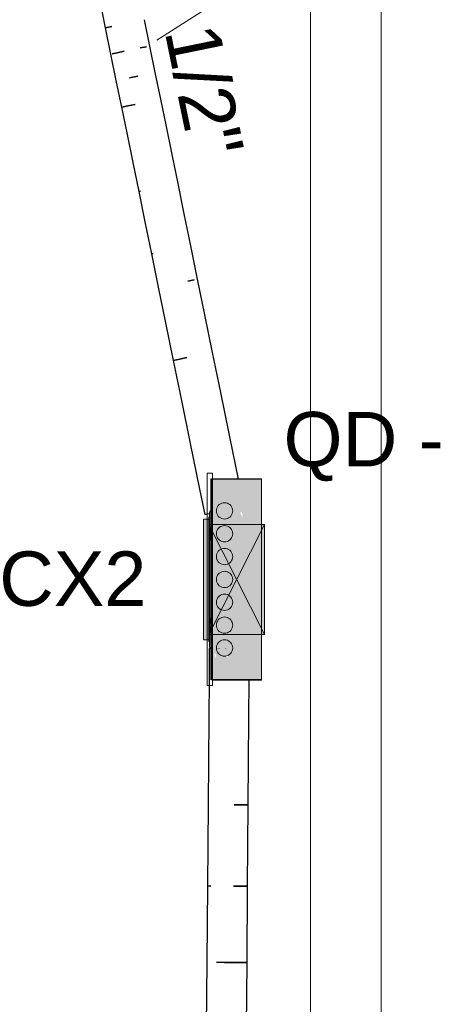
# Model space of a CAD drawing. Header units: millimetres. Extents: x 4480191 to 4481199, y -30324204 to -30323479.
# Tile 157 of 243: x 4480261.8 to 4480263.34, y -30323811.37 to -30323807.75. Entities that reach past the tile are written whole.
import ezdxf

# ---------------------------------------------------------------- set-up
doc = ezdxf.new("R2010")
doc.units = ezdxf.units.MM
doc.linetypes.add('NULL', pattern=[0])
for name, color, linetype, lineweight in [('Caixas de passagem', 134, 'Continuous', 5), ('Caixas de passagem - Hachuras', 174, 'Continuous', 5), ('EL-Caixa de passagem de fiação ARC', 9, 'Continuous', 18), ('EL-Condutos ARC (Baixa)', 54, 'Continuous', 25), ('EL-Condutos QD (Baixa)', 54, 'Continuous', 25), ('EL-Quadro de distribuição', 251, 'Continuous', 18), ('EL-Quadro de distribuição ARC', 9, 'Continuous', 18), ('EL-Textos conduto ARC', 7, 'Continuous', 9), ('EL-Textos fios ARC', 7, 'Continuous', 9), ('IFC-Parede padrão-Contorno', 44, 'Continuous', 5), ('Textos', 7, 'Continuous', 9)]:
    doc.layers.add(name, color=color, linetype=linetype, lineweight=lineweight)
doc.styles.add('ARIAL', font='arial.ttf')

msp = doc.modelspace()

# ---------------------------------------------------------------- hatches: boundary and pattern name
at = {"layer": 'Caixas de passagem', "linetype": 'Continuous'}
msp.add_hatch(color=134, dxfattribs=at).paths.add_polyline_path([(4480262.4716, -30323809.5818), (4480262.4716, -30323810.0258), (4480262.4916, -30323810.0258), (4480262.4916, -30323809.5818)])
at = {"layer": 'Caixas de passagem - Hachuras', "linetype": 'Continuous'}
for points in [[(4480262.4916, -30323809.6018), (4480262.5936, -30323809.8038), (4480262.6956, -30323809.6018)], [(4480262.4916, -30323809.6018), (4480262.4916, -30323810.0058), (4480262.5936, -30323809.8038)], [(4480262.5936, -30323809.8038), (4480262.6956, -30323810.0058), (4480262.6956, -30323809.6018)], [(4480262.5936, -30323809.8038), (4480262.4916, -30323810.0058), (4480262.6956, -30323810.0058)]]:
    msp.add_hatch(color=174, dxfattribs=at).paths.add_polyline_path(points)
at = {"layer": 'EL-Caixa de passagem de fiação ARC', "linetype": 'Continuous'}
for points in [[(4480262.4983, -30323809.5509), (4480262.494, -30323809.5572), (4480262.494, -30323809.6195), (4480262.4984, -30323809.6244)], [(4480262.4983, -30323810.0566), (4480262.4984, -30323809.9154), (4480262.501, -30323809.9208), (4480262.501, -30323809.8623), (4480262.4984, -30323809.8856), (4480262.4984, -30323809.6838), (4480262.501, -30323809.6678), (4480262.501, -30323809.6353), (4480262.4961, -30323809.6144), (4480262.494, -30323809.6353), (4480262.494, -30323810.0176)]]:
    msp.add_hatch(color=254, dxfattribs=at).paths.add_polyline_path(points)
at = {"layer": 'EL-Quadro de distribuição ARC', "linetype": 'Continuous', "true_color": 0x105689}
for points in [[(4480262.4984, -30323809.4342), (4480262.4984, -30323810.1732), (4480262.5016, -30323810.1732), (4480262.5016, -30323809.5595)], [(4480262.501, -30323809.4357), (4480262.4985, -30323809.4357), (4480262.501, -30323809.5304)], [(4480262.6816, -30323809.4357), (4480262.5016, -30323809.4357), (4480262.5279, -30323809.5434), (4480262.5298, -30323809.539), (4480262.5721, -30323809.5711), (4480262.5594, -30323809.5799), (4480262.5366, -30323809.5788), (4480262.6671, -30323810.0406), (4480262.6158, -30323809.5758), (4480262.6054, -30323809.5584), (4480262.6134, -30323809.5546), (4480262.6671, -30323810.0406), (4480262.537, -30323809.5806), (4480262.6816, -30323810.1717), (4480262.6816, -30323809.4955)], [(4480262.6816, -30323810.1717), (4480262.5016, -30323809.4357), (4480262.5016, -30323810.0571), (4480262.5088, -30323810.0758), (4480262.5389, -30323810.0839), (4480262.5559, -30323810.0848), (4480262.569, -30323810.092), (4480262.5167, -30323810.0779), (4480262.5182, -30323810.095), (4480262.5016, -30323810.0571), (4480262.5016, -30323810.1717)], [(4480262.5751, -30323809.4357), (4480262.5752, -30323809.4342), (4480262.5235, -30323809.4357)], [(4480262.6852, -30323809.4357), (4480262.6816, -30323809.4357), (4480262.6816, -30323810.1717), (4480262.6852, -30323810.1717)], [(4480262.5544, -30323809.5813), (4480262.5594, -30323809.5799), (4480262.5773, -30323809.562), (4480262.5751, -30323809.5367), (4480262.5544, -30323809.5222), (4480262.5299, -30323809.5287), (4480262.5192, -30323809.5517), (4480262.5299, -30323809.5747)], [(4480262.5544, -30323809.6653), (4480262.5594, -30323809.6639), (4480262.5773, -30323809.646), (4480262.5751, -30323809.6207), (4480262.5544, -30323809.6062), (4480262.5299, -30323809.6127), (4480262.5192, -30323809.6357), (4480262.5299, -30323809.6587)], [(4480262.5544, -30323809.7493), (4480262.5594, -30323809.7479), (4480262.5773, -30323809.73), (4480262.5751, -30323809.7047), (4480262.5544, -30323809.6902), (4480262.5299, -30323809.6967), (4480262.5192, -30323809.7197), (4480262.5299, -30323809.7427)], [(4480262.5544, -30323809.8333), (4480262.5594, -30323809.8319), (4480262.5773, -30323809.814), (4480262.5751, -30323809.7887), (4480262.5544, -30323809.7742), (4480262.5299, -30323809.7807), (4480262.5192, -30323809.8037), (4480262.5299, -30323809.8267)], [(4480262.5544, -30323809.9173), (4480262.5594, -30323809.9159), (4480262.5773, -30323809.898), (4480262.5751, -30323809.8727), (4480262.5544, -30323809.8582), (4480262.5299, -30323809.8647), (4480262.5192, -30323809.8877), (4480262.5299, -30323809.9107)], [(4480262.5544, -30323810.0013), (4480262.5594, -30323809.9999), (4480262.5773, -30323809.982), (4480262.5751, -30323809.9567), (4480262.5544, -30323809.9422), (4480262.5299, -30323809.9487), (4480262.5192, -30323809.9717), (4480262.5299, -30323809.9947)], [(4480262.5565, -30323810.0577), (4480262.5792, -30323810.0557), (4480262.5751, -30323810.0407), (4480262.5544, -30323810.0262), (4480262.5299, -30323810.0327), (4480262.5192, -30323810.0557)], [(4480262.5565, -30323810.0577), (4480262.5192, -30323810.0557), (4480262.5193, -30323810.0574)], [(4480262.5544, -30323810.0853), (4480262.5684, -30323810.0787), (4480262.579, -30323810.0579), (4480262.5193, -30323810.0574), (4480262.5299, -30323810.0787)], [(4480262.5232, -30323810.1717), (4480262.5232, -30323810.1732), (4480262.5748, -30323810.1717)]]:
    msp.add_hatch(color=146, dxfattribs=at).paths.add_polyline_path(points)

# ---------------------------------------------------------------- linework, layer by layer
at = {"layer": 'Caixas de passagem'}
for p, q in [((4480262.4716, -30323810.0258), (4480262.4716, -30323809.5818)), ((4480262.4716, -30323809.5818), (4480262.4916, -30323809.5818)), ((4480262.4916, -30323809.5818), (4480262.4916, -30323809.6018)), ((4480262.4916, -30323810.0058), (4480262.4916, -30323809.6018)), ((4480262.4916, -30323809.6018), (4480262.6956, -30323809.6018)), ((4480262.6956, -30323810.0058), (4480262.4916, -30323809.6018)), ((4480262.4916, -30323810.0058), (4480262.6956, -30323809.6018)), ((4480262.6956, -30323809.6018), (4480262.6956, -30323810.0058)), ((4480262.4916, -30323810.0258), (4480262.4716, -30323810.0258)), ((4480262.6956, -30323810.0058), (4480262.4916, -30323810.0058)), ((4480262.4916, -30323810.0058), (4480262.4916, -30323810.0258))]:
    msp.add_line(p, q, dxfattribs=at)
at = {"layer": 'EL-Caixa de passagem de fiação ARC'}
for p, q in [((4480262.4951, -30323809.5541), (4480262.494, -30323809.5572)), ((4480262.494, -30323809.5572), (4480262.494, -30323809.5585)), ((4480262.494, -30323809.5585), (4480262.494, -30323809.5606)), ((4480262.494, -30323809.5606), (4480262.494, -30323809.561)), ((4480262.494, -30323809.561), (4480262.494, -30323809.5633)), ((4480262.494, -30323809.5633), (4480262.494, -30323809.5664)), ((4480262.494, -30323809.5664), (4480262.494, -30323809.5698)), ((4480262.4961, -30323809.5518), (4480262.4951, -30323809.5541)), ((4480262.4983, -30323809.5509), (4480262.4961, -30323809.5518)), ((4480262.4984, -30323809.5508), (4480262.4983, -30323809.5509)), ((4480262.4914, -30323809.5756), (4480262.4908, -30323809.5774)), ((4480262.4908, -30323809.5774), (4480262.4908, -30323809.5823)), ((4480262.4908, -30323809.5823), (4480262.4908, -30323809.5873)), ((4480262.4908, -30323809.5873), (4480262.4914, -30323809.589)), ((4480262.4916, -30323809.5754), (4480262.4914, -30323809.5756)), ((4480262.4914, -30323809.589), (4480262.4916, -30323809.5893)), ((4480262.4918, -30323809.5755), (4480262.4916, -30323809.5754)), ((4480262.4916, -30323809.5893), (4480262.4918, -30323809.5891)), ((4480262.4922, -30323809.5751), (4480262.4918, -30323809.5755)), ((4480262.4919, -30323809.5755), (4480262.4918, -30323809.5755)), ((4480262.4918, -30323809.5891), (4480262.4922, -30323809.5896)), ((4480262.4922, -30323809.5751), (4480262.4919, -30323809.5755)), ((4480262.4926, -30323809.5748), (4480262.4922, -30323809.575)), ((4480262.4922, -30323809.575), (4480262.4922, -30323809.5751)), ((4480262.4922, -30323809.5896), (4480262.4926, -30323809.5899)), ((4480262.494, -30323809.5748), (4480262.4926, -30323809.5748)), ((4480262.4926, -30323809.5899), (4480262.494, -30323809.5899)), ((4480262.494, -30323809.5698), (4480262.494, -30323809.5748)), ((4480262.494, -30323809.5748), (4480262.494, -30323809.5899)), ((4480262.494, -30323809.5899), (4480262.494, -30323809.6195)), ((4480262.494, -30323809.6195), (4480262.494, -30323809.6353)), ((4480262.501, -30323809.6678), (4480262.501, -30323809.6353)), ((4480262.494, -30323809.652), (4480262.494, -30323809.7009)), ((4480262.494, -30323809.7009), (4480262.494, -30323809.7664)), ((4480262.494, -30323809.7664), (4480262.494, -30323809.8319)), ((4480262.494, -30323809.8319), (4480262.494, -30323809.8834)), ((4480262.494, -30323809.8834), (4480262.494, -30323809.9349)), ((4480262.501, -30323809.9208), (4480262.501, -30323809.8623)), ((4480262.494, -30323809.9349), (4480262.494, -30323809.9627)), ((4480262.494, -30323809.9627), (4480262.494, -30323809.9722)), ((4480262.494, -30323809.9809), (4480262.494, -30323810.0176)), ((4480262.4914, -30323810.0185), (4480262.4908, -30323810.0202)), ((4480262.4908, -30323810.0202), (4480262.4908, -30323810.0252)), ((4480262.4908, -30323810.0252), (4480262.4908, -30323810.0301)), ((4480262.4908, -30323810.0301), (4480262.4914, -30323810.0319)), ((4480262.4916, -30323810.0183), (4480262.4914, -30323810.0185)), ((4480262.4914, -30323810.0285), (4480262.4914, -30323810.0319)), ((4480262.4914, -30323810.0302), (4480262.4914, -30323810.0285)), ((4480262.4914, -30323810.0319), (4480262.4914, -30323810.0302)), ((4480262.4914, -30323810.0319), (4480262.4916, -30323810.0321)), ((4480262.4917, -30323810.0182), (4480262.4916, -30323810.0182)), ((4480262.4916, -30323810.0182), (4480262.4916, -30323810.0183)), ((4480262.4916, -30323810.0182), (4480262.4916, -30323810.0183)), ((4480262.4916, -30323810.0183), (4480262.4916, -30323810.0182)), ((4480262.4918, -30323810.0184), (4480262.4916, -30323810.0183)), ((4480262.4916, -30323810.0183), (4480262.4916, -30323810.0183)), ((4480262.4916, -30323810.0183), (4480262.4916, -30323810.0183)), ((4480262.4916, -30323810.0321), (4480262.4918, -30323810.032)), ((4480262.4919, -30323810.0183), (4480262.4917, -30323810.0182)), ((4480262.4919, -30323810.0183), (4480262.4918, -30323810.0184)), ((4480262.4918, -30323810.032), (4480262.4919, -30323810.032)), ((4480262.4918, -30323810.032), (4480262.4922, -30323810.0324)), ((4480262.4922, -30323810.0179), (4480262.4919, -30323810.0183)), ((4480262.4919, -30323810.032), (4480262.4922, -30323810.0324)), ((4480262.4926, -30323810.0176), (4480262.4922, -30323810.0179)), ((4480262.4922, -30323810.0324), (4480262.4922, -30323810.0325)), ((4480262.4922, -30323810.0325), (4480262.4926, -30323810.0327)), ((4480262.494, -30323810.0176), (4480262.4926, -30323810.0176)), ((4480262.4926, -30323810.0327), (4480262.494, -30323810.0327)), ((4480262.494, -30323810.0176), (4480262.494, -30323810.0378)), ((4480262.494, -30323810.0378), (4480262.494, -30323810.0411)), ((4480262.494, -30323810.0411), (4480262.494, -30323810.0442)), ((4480262.494, -30323810.0442), (4480262.494, -30323810.0469)), ((4480262.494, -30323810.0469), (4480262.494, -30323810.049)), ((4480262.494, -30323810.049), (4480262.494, -30323810.0503)), ((4480262.494, -30323810.0503), (4480262.4951, -30323810.0534)), ((4480262.4951, -30323810.0534), (4480262.4961, -30323810.0557)), ((4480262.4961, -30323810.0557), (4480262.4983, -30323810.0566)), ((4480262.4983, -30323810.0566), (4480262.4984, -30323810.0567))]:
    msp.add_line(p, q, dxfattribs=at)
at = {"layer": 'EL-Condutos ARC (Baixa)'}
for p, q in [((4480262.0902, -30323807.6786), (4480262.1101, -30323807.7759)), ((4480262.2746, -30323807.843), (4480262.2547, -30323807.7463)), ((4480262.1101, -30323807.7759), (4480262.1162, -30323807.7747)), ((4480262.1162, -30323807.7747), (4480262.1101, -30323807.7759)), ((4480262.1101, -30323807.7759), (4480262.1299, -30323807.8727)), ((4480262.1162, -30323807.7747), (4480262.1339, -30323807.771)), ((4480262.1339, -30323807.771), (4480262.1162, -30323807.7747)), ((4480262.18, -30323807.8624), (4480262.1537, -30323807.8678)), ((4480262.1537, -30323807.8678), (4480262.18, -30323807.8624)), ((4480262.262, -30323807.8456), (4480262.2392, -30323807.8503)), ((4480262.2392, -30323807.8503), (4480262.262, -30323807.8456)), ((4480262.2944, -30323807.9401), (4480262.2746, -30323807.843)), ((4480262.1299, -30323807.8727), (4480262.1498, -30323807.9697)), ((4480262.1537, -30323807.8678), (4480262.136, -30323807.8714)), ((4480262.136, -30323807.8714), (4480262.1537, -30323807.8678)), ((4480262.1498, -30323807.9697), (4480262.1699, -30323808.0679)), ((4480262.2301, -30323807.9533), (4480262.1998, -30323807.9595)), ((4480262.1999, -30323807.9595), (4480262.2301, -30323807.9533)), ((4480262.3146, -30323808.0383), (4480262.2944, -30323807.9401)), ((4480262.3351, -30323808.1386), (4480262.3146, -30323808.0383)), ((4480262.1699, -30323808.0679), (4480262.176, -30323808.0667)), ((4480262.176, -30323808.0667), (4480262.1699, -30323808.0679)), ((4480262.1699, -30323808.0679), (4480262.1904, -30323808.1682)), ((4480262.1937, -30323808.063), (4480262.176, -30323808.0667)), ((4480262.176, -30323808.0667), (4480262.1937, -30323808.0631)), ((4480262.1937, -30323808.0631), (4480262.22, -30323808.0577)), ((4480262.22, -30323808.0577), (4480262.1937, -30323808.063)), ((4480262.3562, -30323808.2417), (4480262.3351, -30323808.1386)), ((4480262.1904, -30323808.1682), (4480262.2115, -30323808.2713)), ((4480262.378, -30323808.3486), (4480262.3562, -30323808.2417)), ((4480262.2115, -30323808.2713), (4480262.2334, -30323808.3782)), ((4480262.4009, -30323808.4601), (4480262.378, -30323808.3486)), ((4480262.2334, -30323808.3782), (4480262.2395, -30323808.3769)), ((4480262.2395, -30323808.3769), (4480262.2334, -30323808.3782)), ((4480262.2334, -30323808.3782), (4480262.2562, -30323808.4896)), ((4480262.4248, -30323808.577), (4480262.4009, -30323808.4601)), ((4480262.2562, -30323808.4896), (4480262.2801, -30323808.6066)), ((4480262.45, -30323808.7003), (4480262.4248, -30323808.577)), ((4480262.2862, -30323808.6053), (4480262.2801, -30323808.6066)), ((4480262.2801, -30323808.6066), (4480262.2862, -30323808.6053)), ((4480262.2801, -30323808.6066), (4480262.3053, -30323808.7299)), ((4480262.3053, -30323808.7299), (4480262.332, -30323808.8603)), ((4480262.4146, -30323808.7075), (4480262.4374, -30323808.7029)), ((4480262.4374, -30323808.7029), (4480262.4146, -30323808.7075)), ((4480262.4767, -30323808.8308), (4480262.45, -30323808.7003)), ((4480262.505, -30323808.9693), (4480262.4767, -30323808.8308)), ((4480262.332, -30323808.8603), (4480262.3603, -30323808.9989)), ((4480262.5351, -30323809.1167), (4480262.505, -30323808.9693)), ((4480262.3603, -30323808.9989), (4480262.3664, -30323808.9976)), ((4480262.3664, -30323808.9976), (4480262.3603, -30323808.9989)), ((4480262.3603, -30323808.9989), (4480262.3905, -30323809.1463)), ((4480262.3664, -30323808.9976), (4480262.3841, -30323808.994)), ((4480262.3841, -30323808.994), (4480262.3664, -30323808.9976)), ((4480262.3841, -30323808.994), (4480262.4104, -30323808.9886)), ((4480262.4103, -30323808.9886), (4480262.3841, -30323808.994)), ((4480262.5673, -30323809.2739), (4480262.5351, -30323809.1167)), ((4480262.3905, -30323809.1463), (4480262.4226, -30323809.3035)), ((4480262.6003, -30323809.4357), (4480262.5673, -30323809.2739)), ((4480262.4226, -30323809.3035), (4480262.4569, -30323809.4714)), ((4480262.4569, -30323809.4714), (4480262.476, -30323809.5647)), ((4480262.476, -30323809.5647), (4480262.4821, -30323809.5635)), ((4480262.4821, -30323809.5635), (4480262.4921, -30323809.5614)), ((4480262.4921, -30323809.5614), (4480262.4925, -30323809.5613)), ((4480262.4925, -30323809.5613), (4480262.494, -30323809.561)), ((4480262.4984, -30323809.6095), (4480262.4937, -30323809.6202)), ((4480262.4937, -30323809.6202), (4480262.4937, -30323809.6513)), ((4480262.4937, -30323809.6513), (4480262.4984, -30323809.662))]:
    msp.add_line(p, q, dxfattribs=at)
at = {"layer": 'EL-Condutos QD (Baixa)'}
for p, q in [((4480262.494, -30323809.9627), (4480262.4921, -30323809.9718)), ((4480262.4984, -30323809.9417), (4480262.494, -30323809.9627)), ((4480262.4921, -30323809.9718), (4480262.494, -30323809.9809)), ((4480262.494, -30323809.9809), (4480262.4984, -30323810.0018)), ((4480262.4929, -30323810.0572), (4480262.492, -30323810.1717)), ((4480262.4984, -30323810.0572), (4480262.4929, -30323810.0572)), ((4480262.492, -30323810.1732), (4480262.4909, -30323810.3124)), ((4480262.492, -30323810.1717), (4480262.492, -30323810.1732)), ((4480262.6388, -30323810.3135), (4480262.6399, -30323810.1717)), ((4480262.4909, -30323810.3124), (4480262.4884, -30323810.6316)), ((4480262.6363, -30323810.6328), (4480262.6388, -30323810.3135)), ((4480262.4884, -30323810.6316), (4480262.4861, -30323810.9306)), ((4480262.5841, -30323810.6324), (4480262.6111, -30323810.6326)), ((4480262.6111, -30323810.6326), (4480262.5841, -30323810.6324)), ((4480262.6111, -30323810.6326), (4480262.6296, -30323810.6327)), ((4480262.6296, -30323810.6327), (4480262.6111, -30323810.6326)), ((4480262.6296, -30323810.6327), (4480262.6363, -30323810.6328)), ((4480262.6363, -30323810.6328), (4480262.6296, -30323810.6327)), ((4480262.634, -30323810.9318), (4480262.6363, -30323810.6328)), ((4480262.4861, -30323810.9306), (4480262.4839, -30323811.2109)), ((4480262.4861, -30323810.9306), (4480262.4985, -30323810.9307)), ((4480262.4985, -30323810.9307), (4480262.4861, -30323810.9306)), ((4480262.5818, -30323810.9313), (4480262.6088, -30323810.9316)), ((4480262.6088, -30323810.9315), (4480262.5818, -30323810.9313)), ((4480262.6273, -30323810.9317), (4480262.6088, -30323810.9315)), ((4480262.6088, -30323810.9316), (4480262.6273, -30323810.9317)), ((4480262.6273, -30323810.9317), (4480262.634, -30323810.9318)), ((4480262.634, -30323810.9317), (4480262.6273, -30323810.9317)), ((4480262.6318, -30323811.212), (4480262.634, -30323810.9317)), ((4480262.4839, -30323811.2109), (4480262.4819, -30323811.4741)), ((4480262.5193, -30323811.2111), (4480262.5487, -30323811.2114)), ((4480262.5487, -30323811.2114), (4480262.5193, -30323811.2112)), ((4480262.5487, -30323811.2114), (4480262.5797, -30323811.2116)), ((4480262.5797, -30323811.2116), (4480262.5487, -30323811.2114)), ((4480262.5797, -30323811.2116), (4480262.6067, -30323811.2118)), ((4480262.6067, -30323811.2118), (4480262.5797, -30323811.2116)), ((4480262.6067, -30323811.2118), (4480262.6251, -30323811.212)), ((4480262.6251, -30323811.212), (4480262.6067, -30323811.2118)), ((4480262.6251, -30323811.212), (4480262.6318, -30323811.212)), ((4480262.6318, -30323811.212), (4480262.6251, -30323811.212)), ((4480262.6298, -30323811.4752), (4480262.6318, -30323811.212))]:
    msp.add_line(p, q, dxfattribs=at)
at = {"layer": 'EL-Quadro de distribuição'}
for p, q in [((4480262.4852, -30323810.1937), (4480262.4852, -30323809.4137)), ((4480262.4852, -30323809.4137), (4480262.5052, -30323809.4137)), ((4480262.5052, -30323809.4137), (4480262.5052, -30323809.4337)), ((4480262.5052, -30323810.1737), (4480262.5052, -30323809.4337)), ((4480262.5052, -30323809.4337), (4480262.6852, -30323809.4337)), ((4480262.6852, -30323809.4337), (4480262.6852, -30323810.1737)), ((4480262.6852, -30323810.1737), (4480262.5052, -30323810.1737)), ((4480262.5052, -30323810.1737), (4480262.5052, -30323810.1937)), ((4480262.5052, -30323810.1937), (4480262.4852, -30323810.1937))]:
    msp.add_line(p, q, dxfattribs=at)
at = {"layer": 'EL-Quadro de distribuição ARC'}
for p, q in [((4480262.501, -30323809.4342), (4480262.4984, -30323809.4342)), ((4480262.4984, -30323809.4342), (4480262.4984, -30323809.5508)), ((4480262.5016, -30323809.4342), (4480262.501, -30323809.4342)), ((4480262.5016, -30323809.5495), (4480262.5016, -30323809.4342)), ((4480262.5232, -30323809.4357), (4480262.5016, -30323809.4357)), ((4480262.5016, -30323809.4357), (4480262.5016, -30323809.6026)), ((4480262.5235, -30323809.4342), (4480262.5232, -30323809.4342)), ((4480262.5232, -30323809.4342), (4480262.5232, -30323809.4357)), ((4480262.5758, -30323809.4357), (4480262.5232, -30323809.4357)), ((4480262.5247, -30323809.4342), (4480262.5235, -30323809.4342)), ((4480262.5266, -30323809.4342), (4480262.5247, -30323809.4342)), ((4480262.5292, -30323809.4342), (4480262.5266, -30323809.4342)), ((4480262.5324, -30323809.4342), (4480262.5292, -30323809.4342)), ((4480262.5362, -30323809.4342), (4480262.5324, -30323809.4342)), ((4480262.5403, -30323809.4342), (4480262.5362, -30323809.4342)), ((4480262.5446, -30323809.4342), (4480262.5403, -30323809.4342)), ((4480262.5492, -30323809.4342), (4480262.5446, -30323809.4342)), ((4480262.5537, -30323809.4342), (4480262.5492, -30323809.4342)), ((4480262.558, -30323809.4342), (4480262.5537, -30323809.4342)), ((4480262.5622, -30323809.4342), (4480262.558, -30323809.4342)), ((4480262.5659, -30323809.4342), (4480262.5622, -30323809.4342)), ((4480262.5691, -30323809.4342), (4480262.5659, -30323809.4342)), ((4480262.5717, -30323809.4342), (4480262.5691, -30323809.4342)), ((4480262.5736, -30323809.4342), (4480262.5717, -30323809.4342)), ((4480262.5748, -30323809.4342), (4480262.5736, -30323809.4342)), ((4480262.5752, -30323809.4342), (4480262.5748, -30323809.4342)), ((4480262.6003, -30323809.4357), (4480262.5758, -30323809.4357)), ((4480262.6816, -30323809.4357), (4480262.6003, -30323809.4357)), ((4480262.6852, -30323809.4357), (4480262.6816, -30323809.4357)), ((4480262.6852, -30323810.1717), (4480262.6852, -30323809.4357)), ((4480262.5299, -30323809.5287), (4480262.5262, -30323809.5324)), ((4480262.5342, -30323809.5257), (4480262.5299, -30323809.5287)), ((4480262.5389, -30323809.5235), (4480262.5342, -30323809.5257)), ((4480262.5439, -30323809.5222), (4480262.5389, -30323809.5235)), ((4480262.5492, -30323809.5217), (4480262.5439, -30323809.5222)), ((4480262.5544, -30323809.5222), (4480262.5492, -30323809.5217)), ((4480262.5594, -30323809.5235), (4480262.5544, -30323809.5222)), ((4480262.5642, -30323809.5257), (4480262.5594, -30323809.5235)), ((4480262.5684, -30323809.5287), (4480262.5642, -30323809.5257)), ((4480262.5721, -30323809.5324), (4480262.5684, -30323809.5287)), ((4480262.4984, -30323809.5508), (4480262.4984, -30323809.5601)), ((4480262.4984, -30323809.5601), (4480262.4984, -30323809.6095)), ((4480262.5016, -30323809.5595), (4480262.5016, -30323809.5495)), ((4480262.5016, -30323809.6026), (4480262.5016, -30323809.5595)), ((4480262.5196, -30323809.5465), (4480262.5192, -30323809.5517)), ((4480262.5192, -30323809.5517), (4480262.5196, -30323809.5569)), ((4480262.521, -30323809.5414), (4480262.5196, -30323809.5465)), ((4480262.5196, -30323809.5569), (4480262.521, -30323809.562)), ((4480262.5232, -30323809.5367), (4480262.521, -30323809.5414)), ((4480262.521, -30323809.562), (4480262.5232, -30323809.5667)), ((4480262.5262, -30323809.5324), (4480262.5232, -30323809.5367)), ((4480262.5751, -30323809.5367), (4480262.5721, -30323809.5324)), ((4480262.5773, -30323809.5414), (4480262.5751, -30323809.5367)), ((4480262.5751, -30323809.5667), (4480262.5773, -30323809.562)), ((4480262.5787, -30323809.5465), (4480262.5773, -30323809.5414)), ((4480262.5773, -30323809.562), (4480262.5787, -30323809.5569)), ((4480262.5792, -30323809.5517), (4480262.5787, -30323809.5465)), ((4480262.5787, -30323809.5569), (4480262.5792, -30323809.5517)), ((4480262.5016, -30323809.669), (4480262.5016, -30323809.6026)), ((4480262.5016, -30323809.6026), (4480262.5016, -30323809.669)), ((4480262.5232, -30323809.5667), (4480262.5262, -30323809.571)), ((4480262.5262, -30323809.571), (4480262.5299, -30323809.5747)), ((4480262.5299, -30323809.5747), (4480262.5342, -30323809.5777)), ((4480262.5342, -30323809.5777), (4480262.5389, -30323809.5799)), ((4480262.5389, -30323809.5799), (4480262.5439, -30323809.5813)), ((4480262.5439, -30323809.5813), (4480262.5492, -30323809.5817)), ((4480262.5492, -30323809.5817), (4480262.5544, -30323809.5813)), ((4480262.5544, -30323809.5813), (4480262.5594, -30323809.5799)), ((4480262.5594, -30323809.5799), (4480262.5642, -30323809.5777)), ((4480262.5642, -30323809.5777), (4480262.5684, -30323809.5747)), ((4480262.5684, -30323809.5747), (4480262.5721, -30323809.571)), ((4480262.5721, -30323809.571), (4480262.5751, -30323809.5667)), ((4480262.4984, -30323809.6095), (4480262.4984, -30323809.662)), ((4480262.5196, -30323809.6305), (4480262.5192, -30323809.6357)), ((4480262.5192, -30323809.6357), (4480262.5196, -30323809.6409)), ((4480262.521, -30323809.6255), (4480262.5196, -30323809.6305)), ((4480262.5232, -30323809.6207), (4480262.521, -30323809.6255)), ((4480262.5262, -30323809.6164), (4480262.5232, -30323809.6207)), ((4480262.5299, -30323809.6127), (4480262.5262, -30323809.6164)), ((4480262.5342, -30323809.6097), (4480262.5299, -30323809.6127)), ((4480262.5389, -30323809.6075), (4480262.5342, -30323809.6097)), ((4480262.5439, -30323809.6062), (4480262.5389, -30323809.6075)), ((4480262.5492, -30323809.6057), (4480262.5439, -30323809.6062)), ((4480262.5544, -30323809.6062), (4480262.5492, -30323809.6057)), ((4480262.5594, -30323809.6075), (4480262.5544, -30323809.6062)), ((4480262.5642, -30323809.6097), (4480262.5594, -30323809.6075)), ((4480262.5684, -30323809.6127), (4480262.5642, -30323809.6097)), ((4480262.5721, -30323809.6164), (4480262.5684, -30323809.6127)), ((4480262.5751, -30323809.6207), (4480262.5721, -30323809.6164)), ((4480262.5773, -30323809.6255), (4480262.5751, -30323809.6207)), ((4480262.5787, -30323809.6305), (4480262.5773, -30323809.6255)), ((4480262.5792, -30323809.6357), (4480262.5787, -30323809.6305)), ((4480262.5787, -30323809.6409), (4480262.5792, -30323809.6357)), ((4480262.4984, -30323809.662), (4480262.4984, -30323809.9417)), ((4480262.5016, -30323809.9271), (4480262.5016, -30323809.669)), ((4480262.5016, -30323809.669), (4480262.5016, -30323809.9271)), ((4480262.5196, -30323809.6409), (4480262.521, -30323809.646)), ((4480262.521, -30323809.646), (4480262.5232, -30323809.6507)), ((4480262.5232, -30323809.6507), (4480262.5262, -30323809.655)), ((4480262.5262, -30323809.655), (4480262.5299, -30323809.6587)), ((4480262.5299, -30323809.6587), (4480262.5342, -30323809.6617)), ((4480262.5342, -30323809.6617), (4480262.5389, -30323809.6639)), ((4480262.5389, -30323809.6639), (4480262.5439, -30323809.6653)), ((4480262.5439, -30323809.6653), (4480262.5492, -30323809.6657)), ((4480262.5492, -30323809.6657), (4480262.5544, -30323809.6653)), ((4480262.5544, -30323809.6653), (4480262.5594, -30323809.6639)), ((4480262.5594, -30323809.6639), (4480262.5642, -30323809.6617)), ((4480262.5642, -30323809.6617), (4480262.5684, -30323809.6587)), ((4480262.5684, -30323809.6587), (4480262.5721, -30323809.655)), ((4480262.5721, -30323809.655), (4480262.5751, -30323809.6507)), ((4480262.5751, -30323809.6507), (4480262.5773, -30323809.646)), ((4480262.5773, -30323809.646), (4480262.5787, -30323809.6409)), ((4480262.521, -30323809.7094), (4480262.5196, -30323809.7145)), ((4480262.5232, -30323809.7047), (4480262.521, -30323809.7094)), ((4480262.5262, -30323809.7004), (4480262.5232, -30323809.7047)), ((4480262.5299, -30323809.6967), (4480262.5262, -30323809.7004)), ((4480262.5342, -30323809.6937), (4480262.5299, -30323809.6967)), ((4480262.5389, -30323809.6915), (4480262.5342, -30323809.6937)), ((4480262.5439, -30323809.6902), (4480262.5389, -30323809.6915)), ((4480262.5492, -30323809.6897), (4480262.5439, -30323809.6902)), ((4480262.5544, -30323809.6902), (4480262.5492, -30323809.6897)), ((4480262.5594, -30323809.6915), (4480262.5544, -30323809.6902)), ((4480262.5642, -30323809.6937), (4480262.5594, -30323809.6915)), ((4480262.5684, -30323809.6967), (4480262.5642, -30323809.6937)), ((4480262.5721, -30323809.7004), (4480262.5684, -30323809.6967)), ((4480262.5751, -30323809.7047), (4480262.5721, -30323809.7004)), ((4480262.5773, -30323809.7094), (4480262.5751, -30323809.7047)), ((4480262.5787, -30323809.7145), (4480262.5773, -30323809.7094)), ((4480262.5196, -30323809.7145), (4480262.5192, -30323809.7197)), ((4480262.5192, -30323809.7197), (4480262.5196, -30323809.7249)), ((4480262.5196, -30323809.7249), (4480262.521, -30323809.73)), ((4480262.521, -30323809.73), (4480262.5232, -30323809.7347)), ((4480262.5232, -30323809.7347), (4480262.5262, -30323809.739)), ((4480262.5262, -30323809.739), (4480262.5299, -30323809.7427)), ((4480262.5299, -30323809.7427), (4480262.5342, -30323809.7457)), ((4480262.5342, -30323809.7457), (4480262.5389, -30323809.7479)), ((4480262.5594, -30323809.7479), (4480262.5642, -30323809.7457)), ((4480262.5642, -30323809.7457), (4480262.5684, -30323809.7427)), ((4480262.5684, -30323809.7427), (4480262.5721, -30323809.739)), ((4480262.5721, -30323809.739), (4480262.5751, -30323809.7347)), ((4480262.5751, -30323809.7347), (4480262.5773, -30323809.73)), ((4480262.5773, -30323809.73), (4480262.5787, -30323809.7249)), ((4480262.5792, -30323809.7197), (4480262.5787, -30323809.7145)), ((4480262.5787, -30323809.7249), (4480262.5792, -30323809.7197)), ((4480262.5299, -30323809.7807), (4480262.5262, -30323809.7844)), ((4480262.5342, -30323809.7777), (4480262.5299, -30323809.7807)), ((4480262.5389, -30323809.7755), (4480262.5342, -30323809.7777)), ((4480262.5389, -30323809.7479), (4480262.5439, -30323809.7493)), ((4480262.5439, -30323809.7742), (4480262.5389, -30323809.7755)), ((4480262.5439, -30323809.7493), (4480262.5492, -30323809.7497)), ((4480262.5492, -30323809.7737), (4480262.5439, -30323809.7742)), ((4480262.5492, -30323809.7497), (4480262.5544, -30323809.7493)), ((4480262.5544, -30323809.7742), (4480262.5492, -30323809.7737)), ((4480262.5544, -30323809.7493), (4480262.5594, -30323809.7479)), ((4480262.5594, -30323809.7755), (4480262.5544, -30323809.7742)), ((4480262.5642, -30323809.7777), (4480262.5594, -30323809.7755)), ((4480262.5684, -30323809.7807), (4480262.5642, -30323809.7777)), ((4480262.5721, -30323809.7844), (4480262.5684, -30323809.7807)), ((4480262.5196, -30323809.7985), (4480262.5192, -30323809.8037)), ((4480262.5192, -30323809.8037), (4480262.5196, -30323809.8089)), ((4480262.521, -30323809.7934), (4480262.5196, -30323809.7985)), ((4480262.5196, -30323809.8089), (4480262.521, -30323809.814)), ((4480262.5232, -30323809.7887), (4480262.521, -30323809.7934)), ((4480262.521, -30323809.814), (4480262.5232, -30323809.8187)), ((4480262.5262, -30323809.7844), (4480262.5232, -30323809.7887)), ((4480262.5232, -30323809.8187), (4480262.5262, -30323809.823)), ((4480262.5751, -30323809.7887), (4480262.5721, -30323809.7844)), ((4480262.5721, -30323809.823), (4480262.5751, -30323809.8187)), ((4480262.5773, -30323809.7934), (4480262.5751, -30323809.7887)), ((4480262.5751, -30323809.8187), (4480262.5773, -30323809.814)), ((4480262.5787, -30323809.7985), (4480262.5773, -30323809.7934)), ((4480262.5773, -30323809.814), (4480262.5787, -30323809.8089)), ((4480262.5792, -30323809.8037), (4480262.5787, -30323809.7985)), ((4480262.5787, -30323809.8089), (4480262.5792, -30323809.8037)), ((4480262.5262, -30323809.823), (4480262.5299, -30323809.8267)), ((4480262.5299, -30323809.8267), (4480262.5342, -30323809.8297)), ((4480262.5342, -30323809.8297), (4480262.5389, -30323809.8319)), ((4480262.5389, -30323809.8319), (4480262.5439, -30323809.8333)), ((4480262.5439, -30323809.8333), (4480262.5492, -30323809.8337)), ((4480262.5492, -30323809.8337), (4480262.5544, -30323809.8333)), ((4480262.5544, -30323809.8333), (4480262.5594, -30323809.8319)), ((4480262.5594, -30323809.8319), (4480262.5642, -30323809.8297)), ((4480262.5642, -30323809.8297), (4480262.5684, -30323809.8267)), ((4480262.5684, -30323809.8267), (4480262.5721, -30323809.823)), ((4480262.5196, -30323809.8825), (4480262.5192, -30323809.8877)), ((4480262.5192, -30323809.8877), (4480262.5196, -30323809.8929)), ((4480262.521, -30323809.8775), (4480262.5196, -30323809.8825)), ((4480262.5232, -30323809.8727), (4480262.521, -30323809.8775)), ((4480262.5262, -30323809.8684), (4480262.5232, -30323809.8727)), ((4480262.5299, -30323809.8647), (4480262.5262, -30323809.8684)), ((4480262.5342, -30323809.8617), (4480262.5299, -30323809.8647)), ((4480262.5389, -30323809.8595), (4480262.5342, -30323809.8617)), ((4480262.5439, -30323809.8582), (4480262.5389, -30323809.8595)), ((4480262.5492, -30323809.8577), (4480262.5439, -30323809.8582)), ((4480262.5544, -30323809.8582), (4480262.5492, -30323809.8577)), ((4480262.5594, -30323809.8595), (4480262.5544, -30323809.8582)), ((4480262.5642, -30323809.8617), (4480262.5594, -30323809.8595)), ((4480262.5684, -30323809.8647), (4480262.5642, -30323809.8617)), ((4480262.5721, -30323809.8684), (4480262.5684, -30323809.8647)), ((4480262.5751, -30323809.8727), (4480262.5721, -30323809.8684)), ((4480262.5773, -30323809.8775), (4480262.5751, -30323809.8727)), ((4480262.5787, -30323809.8825), (4480262.5773, -30323809.8775)), ((4480262.5792, -30323809.8877), (4480262.5787, -30323809.8825)), ((4480262.5787, -30323809.8929), (4480262.5792, -30323809.8877)), ((4480262.5016, -30323810.0164), (4480262.5016, -30323809.9271)), ((4480262.5016, -30323809.9271), (4480262.5016, -30323810.0164)), ((4480262.5196, -30323809.8929), (4480262.521, -30323809.898)), ((4480262.521, -30323809.898), (4480262.5232, -30323809.9027)), ((4480262.5232, -30323809.9027), (4480262.5262, -30323809.907)), ((4480262.5262, -30323809.907), (4480262.5299, -30323809.9107)), ((4480262.5299, -30323809.9107), (4480262.5342, -30323809.9137)), ((4480262.5342, -30323809.9137), (4480262.5389, -30323809.9159)), ((4480262.5389, -30323809.9159), (4480262.5439, -30323809.9173)), ((4480262.5439, -30323809.9173), (4480262.5492, -30323809.9177)), ((4480262.5492, -30323809.9177), (4480262.5544, -30323809.9173)), ((4480262.5544, -30323809.9173), (4480262.5594, -30323809.9159)), ((4480262.5594, -30323809.9159), (4480262.5642, -30323809.9137)), ((4480262.5642, -30323809.9137), (4480262.5684, -30323809.9107)), ((4480262.5684, -30323809.9107), (4480262.5721, -30323809.907)), ((4480262.5721, -30323809.907), (4480262.5751, -30323809.9027)), ((4480262.5751, -30323809.9027), (4480262.5773, -30323809.898)), ((4480262.5773, -30323809.898), (4480262.5787, -30323809.8929)), ((4480262.4984, -30323809.9417), (4480262.4984, -30323810.0018)), ((4480262.521, -30323809.9614), (4480262.5196, -30323809.9665)), ((4480262.5232, -30323809.9567), (4480262.521, -30323809.9614)), ((4480262.5262, -30323809.9524), (4480262.5232, -30323809.9567)), ((4480262.5299, -30323809.9487), (4480262.5262, -30323809.9524)), ((4480262.5342, -30323809.9457), (4480262.5299, -30323809.9487)), ((4480262.5389, -30323809.9435), (4480262.5342, -30323809.9457)), ((4480262.5439, -30323809.9422), (4480262.5389, -30323809.9435)), ((4480262.5492, -30323809.9417), (4480262.5439, -30323809.9422)), ((4480262.5544, -30323809.9422), (4480262.5492, -30323809.9417)), ((4480262.5594, -30323809.9435), (4480262.5544, -30323809.9422)), ((4480262.5642, -30323809.9457), (4480262.5594, -30323809.9435)), ((4480262.5684, -30323809.9487), (4480262.5642, -30323809.9457)), ((4480262.5721, -30323809.9524), (4480262.5684, -30323809.9487)), ((4480262.5751, -30323809.9567), (4480262.5721, -30323809.9524)), ((4480262.5773, -30323809.9614), (4480262.5751, -30323809.9567)), ((4480262.5787, -30323809.9665), (4480262.5773, -30323809.9614)), ((4480262.5196, -30323809.9665), (4480262.5192, -30323809.9717)), ((4480262.5192, -30323809.9717), (4480262.5196, -30323809.9769)), ((4480262.5196, -30323809.9769), (4480262.521, -30323809.982)), ((4480262.521, -30323809.982), (4480262.5232, -30323809.9867)), ((4480262.5232, -30323809.9867), (4480262.5262, -30323809.991)), ((4480262.5262, -30323809.991), (4480262.5299, -30323809.9947)), ((4480262.5299, -30323809.9947), (4480262.5342, -30323809.9977)), ((4480262.5342, -30323809.9977), (4480262.5389, -30323809.9999)), ((4480262.5389, -30323809.9999), (4480262.5439, -30323810.0013)), ((4480262.5544, -30323810.0013), (4480262.5594, -30323809.9999)), ((4480262.5594, -30323809.9999), (4480262.5642, -30323809.9977)), ((4480262.5642, -30323809.9977), (4480262.5684, -30323809.9947)), ((4480262.5684, -30323809.9947), (4480262.5721, -30323809.991)), ((4480262.5721, -30323809.991), (4480262.5751, -30323809.9867)), ((4480262.5751, -30323809.9867), (4480262.5773, -30323809.982)), ((4480262.5773, -30323809.982), (4480262.5787, -30323809.9769)), ((4480262.5792, -30323809.9717), (4480262.5787, -30323809.9665)), ((4480262.5787, -30323809.9769), (4480262.5792, -30323809.9717)), ((4480262.4984, -30323810.0018), (4480262.4984, -30323810.0567)), ((4480262.5016, -30323810.0572), (4480262.5016, -30323810.0164)), ((4480262.5016, -30323810.0164), (4480262.5016, -30323810.0571)), ((4480262.5262, -30323810.0364), (4480262.5232, -30323810.0407)), ((4480262.5299, -30323810.0327), (4480262.5262, -30323810.0364)), ((4480262.5342, -30323810.0297), (4480262.5299, -30323810.0327)), ((4480262.5389, -30323810.0275), (4480262.5342, -30323810.0297)), ((4480262.5439, -30323810.0262), (4480262.5389, -30323810.0275)), ((4480262.5439, -30323810.0013), (4480262.5492, -30323810.0017)), ((4480262.5492, -30323810.0257), (4480262.5439, -30323810.0262)), ((4480262.5492, -30323810.0017), (4480262.5544, -30323810.0013)), ((4480262.5544, -30323810.0262), (4480262.5492, -30323810.0257)), ((4480262.5594, -30323810.0275), (4480262.5544, -30323810.0262)), ((4480262.5642, -30323810.0297), (4480262.5594, -30323810.0275)), ((4480262.5684, -30323810.0327), (4480262.5642, -30323810.0297)), ((4480262.5721, -30323810.0364), (4480262.5684, -30323810.0327)), ((4480262.5751, -30323810.0407), (4480262.5721, -30323810.0364)), ((4480262.4984, -30323810.0567), (4480262.4984, -30323810.0572)), ((4480262.4984, -30323810.0572), (4480262.4984, -30323810.1732)), ((4480262.5016, -30323810.0571), (4480262.5016, -30323810.0665)), ((4480262.5016, -30323810.1717), (4480262.5016, -30323810.0572)), ((4480262.5016, -30323810.0665), (4480262.5016, -30323810.0739)), ((4480262.5196, -30323810.0505), (4480262.5192, -30323810.0557)), ((4480262.5192, -30323810.0557), (4480262.5193, -30323810.0574)), ((4480262.5193, -30323810.0574), (4480262.5196, -30323810.0609)), ((4480262.521, -30323810.0455), (4480262.5196, -30323810.0505)), ((4480262.5196, -30323810.0609), (4480262.521, -30323810.066)), ((4480262.5232, -30323810.0407), (4480262.521, -30323810.0455)), ((4480262.521, -30323810.066), (4480262.5232, -30323810.0707)), ((4480262.5232, -30323810.0707), (4480262.5262, -30323810.075)), ((4480262.5721, -30323810.075), (4480262.5751, -30323810.0707)), ((4480262.5773, -30323810.0455), (4480262.5751, -30323810.0407)), ((4480262.5751, -30323810.0707), (4480262.5773, -30323810.066)), ((4480262.5787, -30323810.0505), (4480262.5773, -30323810.0455)), ((4480262.5773, -30323810.066), (4480262.5787, -30323810.0609)), ((4480262.5792, -30323810.0557), (4480262.5787, -30323810.0505)), ((4480262.5787, -30323810.0609), (4480262.579, -30323810.0579)), ((4480262.579, -30323810.0579), (4480262.5792, -30323810.0557)), ((4480262.579, -30323810.0579), (4480262.579, -30323810.0579)), ((4480262.5016, -30323810.0739), (4480262.5016, -30323810.0815)), ((4480262.5016, -30323810.0815), (4480262.5016, -30323810.0899)), ((4480262.5016, -30323810.0899), (4480262.5016, -30323810.0994)), ((4480262.5016, -30323810.0994), (4480262.5016, -30323810.1109)), ((4480262.5262, -30323810.075), (4480262.5299, -30323810.0787)), ((4480262.5299, -30323810.0787), (4480262.5342, -30323810.0817)), ((4480262.5342, -30323810.0817), (4480262.5389, -30323810.0839)), ((4480262.5389, -30323810.0839), (4480262.5439, -30323810.0853)), ((4480262.5439, -30323810.0853), (4480262.5492, -30323810.0857)), ((4480262.5492, -30323810.0857), (4480262.5544, -30323810.0853)), ((4480262.5544, -30323810.0853), (4480262.5594, -30323810.0839)), ((4480262.5594, -30323810.0839), (4480262.5642, -30323810.0817)), ((4480262.5642, -30323810.0817), (4480262.5684, -30323810.0787)), ((4480262.5684, -30323810.0787), (4480262.5721, -30323810.075)), ((4480262.5016, -30323810.1109), (4480262.5016, -30323810.1255)), ((4480262.5016, -30323810.1255), (4480262.5016, -30323810.1312)), ((4480262.5016, -30323810.1312), (4480262.5016, -30323810.1717)), ((4480262.4984, -30323810.1732), (4480262.501, -30323810.1732)), ((4480262.501, -30323810.1732), (4480262.5016, -30323810.1732)), ((4480262.5016, -30323810.1732), (4480262.5016, -30323810.1717)), ((4480262.5016, -30323810.1717), (4480262.5346, -30323810.1717)), ((4480262.5232, -30323810.1732), (4480262.5235, -30323810.1732)), ((4480262.5235, -30323810.1732), (4480262.5247, -30323810.1732)), ((4480262.5247, -30323810.1732), (4480262.5266, -30323810.1732)), ((4480262.5266, -30323810.1732), (4480262.5292, -30323810.1732)), ((4480262.5292, -30323810.1732), (4480262.5324, -30323810.1732)), ((4480262.5324, -30323810.1732), (4480262.5362, -30323810.1732)), ((4480262.5346, -30323810.1717), (4480262.5752, -30323810.1717)), ((4480262.5362, -30323810.1732), (4480262.5403, -30323810.1732)), ((4480262.5403, -30323810.1732), (4480262.5446, -30323810.1732)), ((4480262.5446, -30323810.1732), (4480262.5492, -30323810.1732)), ((4480262.5492, -30323810.1732), (4480262.5537, -30323810.1732)), ((4480262.5537, -30323810.1732), (4480262.558, -30323810.1732)), ((4480262.558, -30323810.1732), (4480262.5622, -30323810.1732)), ((4480262.5622, -30323810.1732), (4480262.5659, -30323810.1732)), ((4480262.5659, -30323810.1732), (4480262.5691, -30323810.1732)), ((4480262.5691, -30323810.1732), (4480262.5717, -30323810.1732)), ((4480262.5717, -30323810.1732), (4480262.5736, -30323810.1732)), ((4480262.5736, -30323810.1732), (4480262.5748, -30323810.1732)), ((4480262.5748, -30323810.1732), (4480262.5752, -30323810.1732)), ((4480262.5752, -30323810.1717), (4480262.6399, -30323810.1717)), ((4480262.5752, -30323810.1732), (4480262.5752, -30323810.1717)), ((4480262.6399, -30323810.1717), (4480262.6816, -30323810.1717)), ((4480262.6816, -30323810.1717), (4480262.6852, -30323810.1717))]:
    msp.add_line(p, q, dxfattribs=at)
at = {"layer": 'EL-Textos fios ARC'}
msp.add_line((4480262.2995, -30323807.8216), (4480264.5395, -30323806.3917), dxfattribs=at)
at = {"layer": 'IFC-Parede padrão-Contorno', "color": 8, "lineweight": 5}
for p, q in [((4480262.8652, -30323845.9527), (4480262.8652, -30323805.5004)), ((4480263.1252, -30323846.6884), (4480263.1252, -30323806.2362))]:
    msp.add_line(p, q, dxfattribs=at)

# ---------------------------------------------------------------- texts
at = {"layer": 'EL-Textos conduto ARC', "linetype": 'NULL', "insert": (4480262.3018, -30323807.686), "char_height": 0.2, "width": 2.372561, "attachment_point": 8, "rotation": 281.585, "line_spacing_factor": 0.6, "style": 'ARIAL'}
msp.add_mtext('2xø2 1/2"', dxfattribs=at)
at = {"layer": 'Textos', "linetype": 'NULL', "char_height": 0.2, "line_spacing_factor": 0.6, "style": 'ARIAL'}
for s, insert, width, attachment_point in [('QD - ARC - 1', (4480262.7659, -30323809.443), 3.321951, 7), ('CX2', (4480262.2616, -30323809.9038), 1.087195, 9)]:
    msp.add_mtext(s, dxfattribs=dict(at, insert=insert, width=width, attachment_point=attachment_point))

doc.saveas('drawing.dxf')
